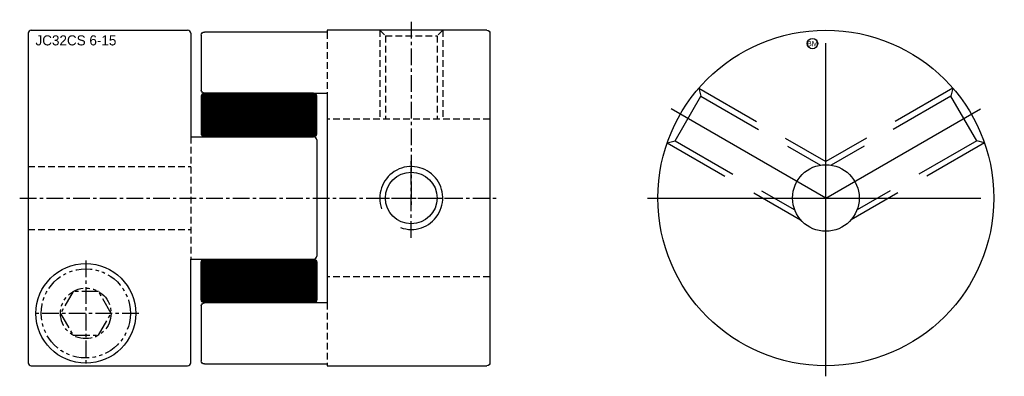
# Model space of a CAD drawing. Extents: x -64 to 78, y -17 to 17.
# Tile 2 of 2: x -16 to 78, y -17 to 17. Entities that reach past the tile are written whole.
import ezdxf
from ezdxf.enums import TextEntityAlignment as Align

# ---------------------------------------------------------------- set-up
doc = ezdxf.new("R2010")
doc.units = 0
doc.header["$MEASUREMENT"] = 0
for name, pattern in [('CENTER', [50.8, 31.75, -6.35, 6.35, -6.35]), ('HIDDEN', [9.525, 6.35, -3.175]), ('PHANTOM', [63.5, 31.75, -6.35, 6.35, -6.35, 6.35, -6.35])]:
    doc.linetypes.add(name, pattern=pattern)
doc.layers.get('0').update_dxf_attribs({"linetype": 'CONTINUOUS'})
for name, color, linetype in [('BOM', 6, 'CONTINUOUS'), ('CENTER', 1, 'CENTER'), ('HIDDEN', 2, 'HIDDEN'), ('PHANTOM', 6, 'PHANTOM'), ('THIN', 3, 'CONTINUOUS')]:
    doc.layers.add(name, color=color, linetype=linetype)

# ---------------------------------------------------------------- blocks, each defined once
blk = doc.blocks.new('MCLBM2')
blk.add_circle((0, 0), 0.5)
blk.add_text('BM', height=0.5).set_placement((0, 0), align=Align.MIDDLE)
at = {"flags": 1}
for tag, p in [('NAME', (0, -1)), ('ENAME', (0, -2)), ('SPEC', (0, -3)), ('MATERIAL', (0, -4)), ('QTY', (0, -5)), ('WEIGHT', (0, -6)), ('PRICE', (0, -7)), ('REMARK', (0, -8)), ('USER1', (0, -9)), ('USER2', (0, -10)), ('USER3', (0, -11)), ('USER4', (0, -12)), ('USER5', (0, -13)), ('USER6', (0, -14))]:
    blk.add_attdef(tag, p, '', height=0.5, dxfattribs=at)

msp = doc.modelspace()

# ---------------------------------------------------------------- hatches: boundary and pattern name
at = {"layer": 'THIN'}
h = msp.add_hatch(dxfattribs=at)
h.set_pattern_fill('ANSI37', color=256, scale=0.1, style=0)
h.set_pattern_definition([(45, (1.919458, 1.035035), (-0.008838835, 0.008838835), []), (135, (1.919458, 1.035035), (-0.008838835, -0.008838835), [])])
edge = h.paths.add_edge_path()
edge.add_line((1.3, 5.83), (11.7, 5.83))
edge.add_arc((11.7, 6.13), 0.3, 270, 360)
edge.add_line((12, 6.13), (12, 9.689))
edge.add_arc((11.7, 9.689), 0.3, 0, 90)
edge.add_line((11.7, 9.989), (1.3, 9.989))
edge.add_arc((1.3, 9.689), 0.3, 90, 180)
edge.add_line((1, 9.689), (1, 6.13))
edge.add_arc((1.3, 6.13), 0.3, 180, 270)
at = {"layer": 'THIN', "extrusion": (-2.99932e-32, -1.22461e-16, -1)}
h = msp.add_hatch(dxfattribs=at)
h.set_pattern_fill('ANSI37', color=256, scale=0.1, angle=180, style=0)
h.set_pattern_definition([(225, (-1.919458, -1.035035), (0.008838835, -0.008838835), []), (315, (-1.919458, -1.035035), (0.008838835, 0.008838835), [])])
edge = h.paths.add_edge_path()
edge.add_line((-1.3, -5.83), (-11.7, -5.83))
edge.add_arc((-11.7, -6.13), 0.3, 450, 540)
edge.add_line((-12, -6.13), (-12, -9.689))
edge.add_arc((-11.7, -9.689), 0.3, 180, 270)
edge.add_line((-11.7, -9.989), (-1.3, -9.989))
edge.add_arc((-1.3, -9.689), 0.3, 270, 360)
edge.add_line((-1, -9.689), (-1, -6.13))
edge.add_arc((-1.3, -6.13), 0.3, 360, 450)

# ---------------------------------------------------------------- linework, layer by layer
at = {"ltscale": 0.1}
for p, q in [((-15.2, 16), (-0.3, 16)), ((-15.5, 15.7), (-15.5, -15.7)), ((0, 15.7), (0, 5.83)), ((0, 5.83), (11.7, 5.83)), ((12, 5.53), (12, -5.53)), ((0, -5.83), (11.7, -5.83)), ((0, -15.7), (0, -5.83)), ((-15.2, -16), (-0.3, -16))]:
    msp.add_line(p, q, dxfattribs=at)
at = {"ltscale": 0.1, "extrusion": (1.22461e-16, -2.99932e-32, -1)}
for p, q in [((28.2, 16), (13, 16)), ((13, 16), (13, 15.819)), ((1, 15.519), (1, 10.289)), ((13, 15.819), (1.3, 15.819)), ((28.5, 15.7), (28.5, -15.7)), ((1.3, 9.989), (13, 9.989)), ((13, 9.989), (13, -9.989)), ((1, -10.289), (1, -15.519)), ((13, -9.989), (1.3, -9.989)), ((1.3, -15.819), (13, -15.819)), ((13, -15.819), (13, -16)), ((13, -16), (28.2, -16))]:
    msp.add_line(p, q, dxfattribs=at)
at = {"ltscale": 0.1}
msp.add_lwpolyline([(1.3, 5.83), (11.7, 5.83, 0.414214), (12, 6.13), (12, 9.689, 0.414214), (11.7, 9.989), (1.3, 9.989, 0.414214), (1, 9.689), (1, 6.13, 0.414214)], format="xyb", close=True, dxfattribs=at)
at = {"ltscale": 0.1, "extrusion": (-2.99932e-32, -1.22461e-16, -1)}
msp.add_lwpolyline([(-1.3, -5.83), (-11.7, -5.83, 0.414214), (-12, -6.13), (-12, -9.689, 0.414214), (-11.7, -9.989), (-1.3, -9.989, 0.414214), (-1, -9.689), (-1, -6.13, 0.414214)], format="xyb", close=True, dxfattribs=at)
for radius in [16, 3.175]:
    msp.add_circle((60.5, 0), radius)
at = {"ltscale": 0.1}
for centre, radius in [((21, 0), 2.459), ((-10, -11), 4.75)]:
    msp.add_circle(centre, radius, dxfattribs=at)
for centre, start, end in [((-15.2, 15.7), 90, 180), ((-0.3, 15.7), 0, 90), ((11.7, 5.53), 0, 90), ((11.7, -5.53), 270, 0), ((-15.2, -15.7), 180, 270), ((-0.3, -15.7), 270, 0)]:
    msp.add_arc(centre, 0.3, start, end, dxfattribs=at)
at = {"ltscale": 0.1, "extrusion": (1.22461e-16, -2.99932e-32, -1)}
for centre, start, end in [((-28.2, 15.7), 90, 180), ((-1.3, 15.519), 0, 90), ((-1.3, 10.289), 270, 0), ((-1.3, -10.289), 0, 90), ((-1.3, -15.519), 270, 0), ((-28.2, -15.7), 180, 270)]:
    msp.add_arc(centre, 0.3, start, end, dxfattribs=at)
at = {"layer": 'CENTER'}
for p, q in [((60.5, -17), (60.5, 17)), ((60.5, 0), (45.778, 8.5)), ((43.5, 0), (77.5, 0))]:
    msp.add_line(p, q, dxfattribs=at)
at = {"layer": 'CENTER', "ltscale": 0.05}
for p, q in [((21, 16.8), (21, -0.8)), ((21, -3.8), (21, 3.8)), ((-16.3, 0), (29.3, 0)), ((17.2, 0), (24.8, 0)), ((-10, -5.95), (-10, -16.05)), ((-4.95, -11), (-15.05, -11))]:
    msp.add_line(p, q, dxfattribs=at)
at = {"layer": 'CENTER', "extrusion": (1.22461e-16, -2.99932e-32, -1)}
msp.add_line((60.5, 0), (75.222, 8.5), dxfattribs=at)
at = {"layer": 'HIDDEN', "ltscale": 0.1}
for p, q in [((18, 16), (18, 7.5)), ((18, 16), (18.541, 15.459)), ((24, 16), (23.459, 15.459)), ((24, 16), (24, 7.5)), ((18.541, 15.459), (23.459, 15.459)), ((18.541, 15.459), (18.541, 7.5)), ((23.459, 15.459), (23.459, 7.5)), ((28.5, 7.5), (13, 7.5)), ((0, 5.83), (0, -5.83)), ((-15.5, 3), (0, 3))]:
    msp.add_line(p, q, dxfattribs=at)
at = {"layer": 'HIDDEN', "ltscale": 0.1, "extrusion": (1.22461e-16, -2.99932e-32, -1)}
for p, q in [((13, 15.819), (13, 9.989)), ((13, -9.989), (13, -15.819))]:
    msp.add_line(p, q, dxfattribs=at)
at = {"layer": 'HIDDEN'}
for p, q in [((48.389, 10.456), (60.5, 3.464)), ((48.389, 10.456), (48.587, 9.717)), ((46.129, 5.458), (48.587, 9.717)), ((48.587, 9.717), (59.99, 3.134)), ((45.389, 5.26), (46.129, 5.458)), ((45.389, 5.26), (58.1, -2.078)), ((46.129, 5.458), (57.531, -1.125))]:
    msp.add_line(p, q, dxfattribs=at)
at = {"layer": 'HIDDEN', "extrusion": (1.22461e-16, -2.99932e-32, -1)}
for p, q in [((72.611, 10.456), (60.5, 3.464)), ((72.611, 10.456), (72.413, 9.717)), ((72.413, 9.717), (61.01, 3.134)), ((74.871, 5.458), (72.413, 9.717)), ((75.611, 5.26), (62.9, -2.078)), ((74.871, 5.458), (63.469, -1.125)), ((75.611, 5.26), (74.871, 5.458))]:
    msp.add_line(p, q, dxfattribs=at)
at = {"layer": 'HIDDEN', "ltscale": 0.1, "extrusion": (-2.99932e-32, -1.22461e-16, -1)}
for p, q in [((-15.5, -3), (0, -3)), ((28.5, -7.5), (13, -7.5))]:
    msp.add_line(p, q, dxfattribs=at)
at = {"layer": 'PHANTOM', "ltscale": 0.05}
msp.add_lwpolyline([(-7.59, -11), (-8.795, -8.913), (-11.205, -8.913), (-12.41, -11), (-11.205, -13.087), (-8.795, -13.087)], close=True, dxfattribs=at)
for radius in [4.25, 2.41]:
    msp.add_circle((-10, -11), radius, dxfattribs=at)
at = {"layer": 'THIN', "ltscale": 0.1}
msp.add_arc((21, 0), 3, 250, 200, dxfattribs=at)

# ---------------------------------------------------------------- block references
at = {"layer": 'BOM'}
msp.add_blockref('MCLBM2', (59.22, 14.72), dxfattribs=at)

# ---------------------------------------------------------------- texts
msp.add_text('JC32CS 6-15', height=0.96).set_placement((-14.794, 14.547))

doc.saveas('drawing.dxf')
